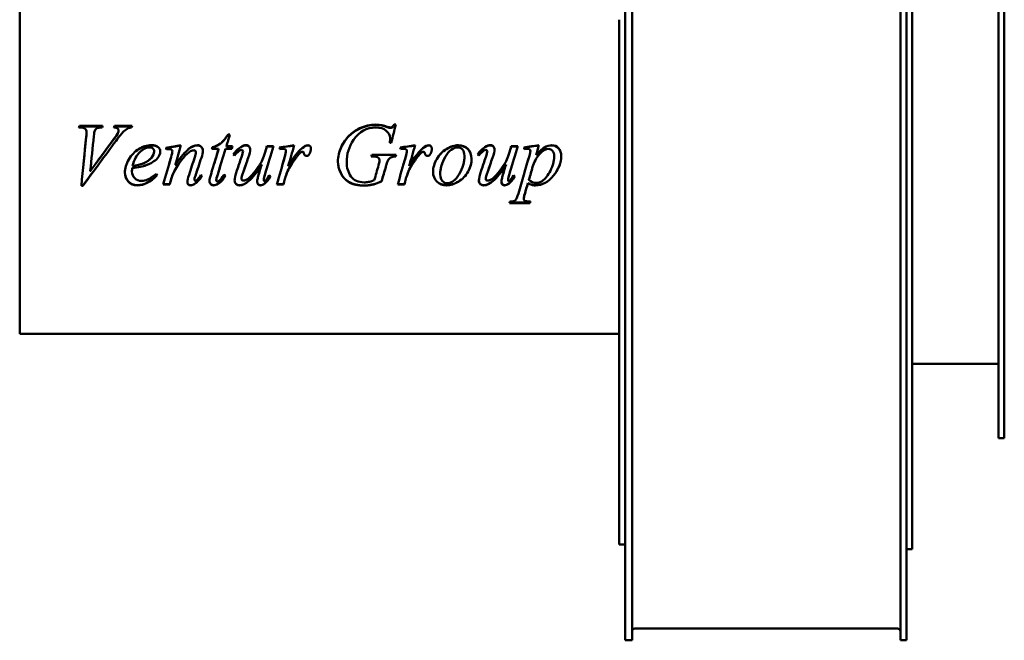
# Model space of a CAD drawing. Header units: millimetres. Extents: x 379 to 881, y 154 to 737.
# Tile 1 of 4: x 379 to 881, y 154 to 471. Entities that reach past the tile are written whole.
import ezdxf

# ---------------------------------------------------------------- set-up
doc = ezdxf.new("R2010")
doc.units = ezdxf.units.MM
doc.header["$LTSCALE"] = 3
doc.layers.add('Widoczne (ISO)', color=7, linetype='Continuous', lineweight=50)

msp = doc.modelspace()

# ---------------------------------------------------------------- linework, layer by layer
at = {"layer": 'Widoczne (ISO)'}
for p, q in [((834.25, 552.06), (834.25, 200.5)), ((878.25, 257), (878.25, 537)), ((881.25, 257), (881.25, 537)), ((687.75, 285.03), (687.75, 500.16)), ((691.25, 285.03), (691.25, 500.16)), ((828.25, 285.03), (828.25, 500.16)), ((831.25, 285.03), (831.25, 500.16)), ((378.75, 310.2), (378.75, 483.8)), ((684.75, 397.82), (684.75, 470.53)), ((409.8, 415.55), (408.99, 415.55)), ((409.21, 416.34), (421.08, 416.34)), ((409.21, 416.12), (409.21, 416.34)), ((409.21, 416.12), (421.01, 416.12)), ((412.87, 413.08), (412.87, 413.27)), ((427.11, 416.34), (436.1, 416.34)), ((427.11, 416.12), (427.11, 416.34)), ((427.11, 416.12), (436.04, 416.12)), ((428.92, 412.65), (428.92, 412.83)), ((429.24, 413.82), (429.24, 414.01)), ((566.35, 415.74), (566.35, 415.96)), ((569.83, 417.01), (570.63, 417.01)), ((569.83, 416.78), (569.83, 417.01)), ((569.83, 416.78), (570.58, 416.78)), ((485.07, 411.97), (486.05, 411.97)), ((485.07, 411.79), (485.07, 411.97)), ((485.07, 411.79), (486, 411.79)), ((568.4, 407.7), (567.6, 407.7)), ((567.79, 409.98), (567.79, 410.13)), ((447.37, 403.26), (447.37, 403.33)), ((456.69, 403.29), (456.69, 403.36)), ((468.67, 402.85), (468.67, 402.92)), ((480.27, 404.58), (476.88, 404.58)), ((477.11, 405.36), (477.11, 405.46)), ((480.27, 404.49), (480.27, 404.58)), ((486.96, 404.58), (483.82, 404.58)), ((484.26, 406), (487.33, 406)), ((484.26, 405.89), (484.26, 406)), ((484.26, 405.89), (487.3, 405.89)), ((491.54, 405.46), (491.54, 405.56)), ((492.74, 403.38), (492.74, 403.46)), ((504.38, 404.08), (504.38, 404.17)), ((504.9, 406), (508.26, 406)), ((504.9, 405.89), (504.9, 406)), ((504.9, 405.89), (508.23, 405.89)), ((514.65, 403.58), (514.65, 403.65)), ((576.35, 403.58), (576.35, 403.65)), ((616.22, 405.46), (616.22, 405.56)), ((617.42, 403.38), (617.42, 403.46)), ((629.07, 404.08), (629.07, 404.17)), ((629.58, 406), (632.94, 406)), ((629.58, 405.89), (629.58, 406)), ((629.58, 405.89), (632.91, 405.89)), ((636.17, 405.39), (636.17, 404.53)), ((639.36, 403.36), (639.36, 403.43)), ((441.79, 397.21), (441.79, 397.21)), ((558.8, 400.72), (558.18, 400.72)), ((558.43, 401.57), (570.88, 401.57)), ((558.43, 401.52), (558.43, 401.57)), ((558.43, 401.52), (570.87, 401.52)), ((642.25, 401.38), (642.25, 401.43)), ((684.75, 397.82), (684.75, 396.19)), ((414.8, 393.38), (414.81, 393.39)), ((436.05, 393.07), (436.05, 393.02)), ((436.17, 394.88), (436.17, 394.86)), ((443.26, 396.29), (443.26, 396.28)), ((458.18, 396.56), (458.18, 396.55)), ((502.3, 396.73), (502.3, 396.72)), ((515.14, 392.37), (515.14, 392.31)), ((565.63, 395.56), (565.63, 395.55)), ((576.84, 392.37), (576.84, 392.31)), ((626.98, 396.73), (626.98, 396.72)), ((640.54, 395.47), (640.54, 395.45)), ((684.75, 323.48), (684.75, 396.19)), ((456.37, 390.24), (456.37, 390.16)), ((467.91, 389.06), (467.91, 388.96)), ((479.07, 388.79), (479.07, 388.7)), ((479.8, 391.64), (479.8, 391.58)), ((491.93, 389.49), (491.93, 389.4)), ((503.31, 388.96), (503.31, 388.87)), ((514.09, 389.4), (514.09, 389.31)), ((563.43, 388.09), (563.43, 387.99)), ((575.78, 389.4), (575.78, 389.31)), ((616.62, 389.49), (616.62, 389.4)), ((627.99, 388.96), (627.99, 388.87)), ((638.13, 387.2), (638.13, 387.09)), ((638.65, 388.94), (638.65, 388.84)), ((411.03, 385.85), (410.22, 385.85)), ((411.03, 385.98), (410.23, 385.98)), ((411.03, 385.98), (411.03, 385.85)), ((455.29, 386.53), (451.98, 386.53)), ((455.29, 386.65), (452.02, 386.65)), ((455.29, 386.65), (455.29, 386.53)), ((480.1, 386.91), (480.1, 386.8)), ((503.62, 386.89), (503.62, 386.77)), ((513.38, 386.53), (510, 386.53)), ((513.38, 386.65), (510.03, 386.65)), ((513.38, 386.65), (513.38, 386.53)), ((575.07, 386.53), (571.69, 386.53)), ((575.07, 386.65), (571.72, 386.65)), ((575.07, 386.65), (575.07, 386.53)), ((628.31, 386.89), (628.31, 386.77)), ((639.16, 377), (628.75, 377)), ((639.16, 377.23), (628.81, 377.23)), ((636, 379.5), (636, 379.3)), ((639.16, 377.23), (639.16, 377)), ((684.75, 323.48), (684.75, 322.4)), ((684.75, 321.22), (684.75, 322.4)), ((684.75, 321.22), (684.75, 320.23)), ((684.75, 260.31), (684.75, 320.23)), ((378.75, 310.2), (684.75, 310.2)), ((834.25, 295), (878.25, 295)), ((687.75, 194.9), (687.75, 285.03)), ((691.25, 194.9), (691.25, 285.03)), ((828.25, 194.9), (828.25, 285.03)), ((831.25, 194.9), (831.25, 285.03)), ((684.75, 260.31), (684.75, 259.16)), ((684.75, 216.26), (684.75, 259.16)), ((881.25, 257), (878.25, 257)), ((684.75, 216.26), (684.75, 215.71)), ((684.75, 215.22), (684.75, 215.71)), ((684.75, 215.22), (684.75, 214.91)), ((684.75, 202.88), (684.75, 214.91)), ((684.75, 202.88), (684.75, 202.81)), ((684.75, 202.81), (687.75, 202.81)), ((831.25, 200.5), (834.25, 200.5)), ((687.75, 154.67), (687.75, 194.9)), ((691.25, 154.67), (691.25, 194.9)), ((828.25, 154.67), (828.25, 194.9)), ((831.25, 154.67), (831.25, 194.9)), ((692.75, 159.95), (826.75, 159.95)), ((687.75, 153.95), (687.75, 154.67)), ((691.25, 153.95), (687.75, 153.95)), ((691.25, 153.95), (691.25, 154.67)), ((828.25, 153.95), (828.25, 154.67)), ((831.25, 153.95), (828.25, 153.95)), ((831.25, 153.95), (831.25, 154.67))]:
    msp.add_line(p, q, dxfattribs=at)
for centre, start, end in [((692.75, 158.45), 90, 180), ((826.75, 158.45), 0, 90)]:
    msp.add_arc(centre, 1.5, start, end, dxfattribs=at)
for points in [[(408.99, 415.55), (409.07, 415.81), (409.14, 416.08), (409.21, 416.34)], [(409.05, 415.55), (409.11, 415.74), (409.16, 415.93), (409.21, 416.12)], [(412.69, 410.73), (412.81, 411.99), (412.87, 412.83), (412.87, 413.27)], [(412.69, 410.58), (412.81, 411.82), (412.87, 412.65), (412.87, 413.08)], [(417.03, 413.89), (416.88, 413.57), (416.74, 412.67), (416.59, 411.17)], [(421.08, 416.34), (420.99, 416.08), (420.91, 415.81), (420.83, 415.55)], [(426.52, 409.28), (427.79, 410.99), (428.59, 412.18), (428.92, 412.83)], [(426.52, 409.14), (427.79, 410.83), (428.59, 412), (428.92, 412.65)], [(426.84, 415.55), (426.93, 415.81), (427.02, 416.08), (427.11, 416.34)], [(426.91, 415.54), (426.97, 415.73), (427.04, 415.93), (427.11, 416.12)], [(428.92, 412.83), (429.13, 413.28), (429.24, 413.68), (429.24, 414.01)], [(428.92, 412.65), (429.13, 413.1), (429.24, 413.49), (429.24, 413.82)], [(435.88, 415.55), (435.16, 415.49), (434.59, 415.35), (434.16, 415.14)], [(436.1, 416.34), (436.03, 416.08), (435.95, 415.81), (435.88, 415.55)], [(560.51, 415.55), (555.87, 415.55), (552.08, 413.46), (549.14, 409.21)], [(552.2, 415.14), (554.85, 416.39), (557.62, 417.01), (560.51, 417.01)], [(552.2, 414.93), (554.85, 416.17), (557.62, 416.78), (560.51, 416.78)], [(560.51, 417.01), (562.65, 417.01), (564.6, 416.66), (566.35, 415.96)], [(560.51, 416.78), (562.65, 416.78), (564.6, 416.43), (566.35, 415.74)], [(566.35, 415.96), (567.05, 415.69), (567.56, 415.55), (567.89, 415.55)], [(566.35, 415.74), (567.05, 415.47), (567.56, 415.34), (567.89, 415.34)], [(570.63, 417.01), (569.89, 413.94), (569.15, 410.83), (568.4, 407.7)], [(410.22, 385.85), (411.04, 394.1), (411.87, 402.51), (412.69, 410.73)], [(427.91, 408.75), (422.29, 401.16), (416.66, 393.44), (411.03, 385.85)], [(411.33, 397), (411.78, 401.55), (412.24, 406.09), (412.69, 410.58)], [(416.59, 411.17), (415.99, 405.28), (415.4, 399.3), (414.8, 393.34)], [(414.8, 393.34), (418.71, 398.66), (422.61, 404.01), (426.52, 409.28)], [(417.49, 397), (420.5, 401.06), (423.51, 405.12), (426.52, 409.14)], [(486.05, 411.97), (485.46, 409.99), (484.86, 407.99), (484.26, 406)], [(549.14, 409.21), (546.8, 405.84), (545.63, 402.04), (545.63, 397.83)], [(567.6, 407.7), (567.73, 408.8), (567.79, 409.61), (567.79, 410.13)], [(567.61, 407.7), (567.73, 408.73), (567.79, 409.49), (567.79, 409.98)], [(450.51, 403.31), (450.51, 402.09), (450.01, 400.92), (449.02, 399.81)], [(453.43, 405.14), (455.97, 405.6), (458.51, 406.05), (461.05, 406.51)], [(453.62, 404.34), (453.56, 404.61), (453.49, 404.87), (453.43, 405.14)], [(453.45, 405.05), (455.97, 405.5), (458.5, 405.95), (461.02, 406.39)], [(454.43, 404.46), (454.16, 404.42), (453.89, 404.38), (453.62, 404.34)], [(455.34, 404.56), (455.18, 404.56), (454.87, 404.52), (454.43, 404.46)], [(455.98, 400.37), (456.45, 402.02), (456.69, 403.02), (456.69, 403.36)], [(455.98, 400.34), (456.45, 401.97), (456.69, 402.95), (456.69, 403.29)], [(461.05, 406.51), (460.1, 403.2), (459.14, 399.88), (458.18, 396.55)], [(467.6, 403.92), (467.15, 403.92), (466.62, 403.74), (465.98, 403.38)], [(468.11, 400.35), (468.49, 401.46), (468.67, 402.32), (468.67, 402.92)], [(468.11, 400.31), (468.49, 401.41), (468.67, 402.25), (468.67, 402.85)], [(472.2, 403.63), (472.2, 402.75), (471.97, 401.58), (471.49, 400.13)], [(476.39, 391.8), (477.69, 396.06), (478.98, 400.33), (480.27, 404.58)], [(476.88, 404.58), (476.96, 404.87), (477.03, 405.17), (477.11, 405.46)], [(476.91, 404.58), (476.97, 404.84), (477.04, 405.1), (477.11, 405.36)], [(477.97, 397), (478.74, 399.5), (479.5, 402), (480.27, 404.49)], [(483.82, 404.58), (482.48, 400.26), (481.14, 395.91), (479.8, 391.58)], [(487.33, 406), (487.2, 405.52), (487.08, 405.05), (486.96, 404.58)], [(487.72, 401.79), (488.93, 403.51), (490.2, 404.76), (491.54, 405.56)], [(487.74, 401.78), (488.95, 403.45), (490.21, 404.68), (491.54, 405.46)], [(491.54, 405.56), (492.57, 406.19), (493.52, 406.51), (494.38, 406.51)], [(491.54, 405.46), (492.57, 406.09), (493.52, 406.4), (494.38, 406.4)], [(491.91, 400.4), (492.46, 402.03), (492.74, 403.05), (492.74, 403.46)], [(491.91, 400.36), (492.46, 401.97), (492.74, 402.98), (492.74, 403.38)], [(496.39, 404.31), (496.39, 403.51), (496.05, 402.1), (495.37, 400.08)], [(508.26, 406), (506.91, 401.56), (505.56, 397.09), (504.21, 392.63)], [(504.38, 404.17), (504.56, 404.78), (504.73, 405.39), (504.9, 406)], [(504.38, 404.08), (504.56, 404.69), (504.73, 405.29), (504.9, 405.89)], [(511.3, 405.29), (513.82, 405.7), (516.35, 406.1), (518.87, 406.51)], [(511.59, 404.48), (511.49, 404.75), (511.39, 405.02), (511.3, 405.29)], [(511.33, 405.2), (513.83, 405.6), (516.33, 405.99), (518.84, 406.39)], [(513.21, 404.68), (512.91, 404.68), (512.37, 404.61), (511.59, 404.48)], [(514.34, 404.34), (514.04, 404.56), (513.67, 404.68), (513.21, 404.68)], [(513.94, 400.25), (514.42, 401.85), (514.65, 402.98), (514.65, 403.65)], [(513.94, 400.21), (514.42, 401.8), (514.65, 402.92), (514.65, 403.58)], [(514.65, 403.65), (514.65, 403.93), (514.55, 404.16), (514.34, 404.34)], [(518.87, 406.51), (517.84, 402.94), (516.81, 399.35), (515.78, 395.77)], [(515.78, 395.77), (518.4, 400.18), (520.76, 403.26), (522.87, 405.02)], [(516.53, 397), (518.85, 400.72), (520.96, 403.36), (522.87, 404.93)], [(522.47, 402.97), (522.08, 402.76), (521.5, 402.18), (520.73, 401.23)], [(523.18, 403.14), (522.92, 403.14), (522.69, 403.08), (522.47, 402.97)], [(522.87, 405.02), (524.07, 406.01), (525.05, 406.51), (525.81, 406.51)], [(522.87, 404.93), (524.07, 405.91), (525.05, 406.4), (525.81, 406.4)], [(523.6, 402.97), (523.49, 403.08), (523.35, 403.14), (523.18, 403.14)], [(523.8, 402.41), (523.76, 402.68), (523.7, 402.87), (523.6, 402.97)], [(526.64, 402.06), (526.3, 401.39), (525.79, 401.06), (525.12, 401.06)], [(527.4, 404.82), (527.4, 403.86), (527.15, 402.94), (526.64, 402.06)], [(572.99, 405.29), (575.51, 405.7), (578.04, 406.1), (580.56, 406.51)], [(573.28, 404.48), (573.18, 404.75), (573.09, 405.02), (572.99, 405.29)], [(573.02, 405.2), (575.52, 405.6), (578.03, 405.99), (580.53, 406.39)], [(574.9, 404.68), (574.61, 404.68), (574.07, 404.61), (573.28, 404.48)], [(576.03, 404.34), (575.73, 404.56), (575.36, 404.68), (574.9, 404.68)], [(575.63, 400.25), (576.11, 401.85), (576.35, 402.98), (576.35, 403.65)], [(575.63, 400.21), (576.11, 401.8), (576.35, 402.92), (576.35, 403.58)], [(576.35, 403.65), (576.35, 403.93), (576.24, 404.16), (576.03, 404.34)], [(580.56, 406.51), (579.53, 402.94), (578.5, 399.35), (577.47, 395.77)], [(577.47, 395.77), (580.09, 400.18), (582.45, 403.26), (584.56, 405.02)], [(578.22, 397), (580.54, 400.72), (582.65, 403.36), (584.56, 404.93)], [(584.16, 402.97), (583.77, 402.76), (583.19, 402.18), (582.42, 401.23)], [(584.87, 403.14), (584.61, 403.14), (584.38, 403.08), (584.16, 402.97)], [(584.56, 405.02), (585.77, 406.01), (586.75, 406.51), (587.5, 406.51)], [(584.56, 404.93), (585.77, 405.91), (586.75, 406.4), (587.5, 406.4)], [(585.29, 402.97), (585.18, 403.08), (585.04, 403.14), (584.87, 403.14)], [(585.49, 402.41), (585.46, 402.68), (585.39, 402.87), (585.29, 402.97)], [(588.33, 402.06), (587.99, 401.39), (587.48, 401.06), (586.81, 401.06)], [(589.09, 404.82), (589.09, 403.86), (588.84, 402.94), (588.33, 402.06)], [(612.4, 401.79), (613.61, 403.51), (614.88, 404.76), (616.22, 405.56)], [(612.43, 401.78), (613.63, 403.45), (614.89, 404.68), (616.22, 405.46)], [(616.22, 405.56), (617.25, 406.19), (618.2, 406.51), (619.07, 406.51)], [(616.22, 405.46), (617.25, 406.09), (618.2, 406.4), (619.07, 406.4)], [(616.59, 400.4), (617.15, 402.03), (617.42, 403.05), (617.42, 403.46)], [(616.59, 400.36), (617.15, 401.97), (617.42, 402.98), (617.42, 403.38)], [(621.08, 404.31), (621.08, 403.51), (620.73, 402.1), (620.05, 400.08)], [(632.94, 406), (631.59, 401.56), (630.24, 397.09), (628.89, 392.63)], [(629.07, 404.17), (629.24, 404.78), (629.41, 405.39), (629.58, 406)], [(629.07, 404.08), (629.24, 404.69), (629.41, 405.29), (629.58, 405.89)], [(636.17, 405.39), (638.69, 405.76), (641.21, 406.13), (643.72, 406.51)], [(636.17, 405.29), (638.68, 405.66), (641.18, 406.03), (643.69, 406.39)], [(637.96, 404.68), (637.54, 404.68), (636.94, 404.63), (636.17, 404.53)], [(638.85, 401.16), (639.19, 402.38), (639.36, 403.14), (639.36, 403.43)], [(638.85, 401.11), (639.19, 402.32), (639.36, 403.07), (639.36, 403.36)], [(643.72, 406.51), (643.23, 404.82), (642.74, 403.12), (642.25, 401.43)], [(419.25, 397), (416.51, 393.32), (413.77, 389.63), (411.03, 385.98)], [(415.17, 397), (415.05, 395.8), (414.92, 394.59), (414.8, 393.38)], [(436.32, 395.94), (438.56, 396.18), (440.38, 396.61), (441.79, 397.21)], [(436.63, 397), (436.52, 396.66), (436.42, 396.31), (436.32, 395.95)], [(441.27, 397), (441.45, 397.07), (441.62, 397.14), (441.79, 397.21)], [(449.02, 399.81), (447.71, 398.36), (445.79, 397.18), (443.26, 396.28)], [(445.04, 397), (444.48, 396.75), (443.89, 396.51), (443.26, 396.29)], [(451.98, 386.53), (453.31, 391.12), (454.65, 395.75), (455.98, 400.37)], [(455.01, 397), (455.33, 398.12), (455.65, 399.23), (455.98, 400.34)], [(458.31, 397), (458.27, 396.86), (458.23, 396.71), (458.18, 396.56)], [(459.99, 397), (459.42, 396.18), (458.85, 395.28), (458.26, 394.3)], [(465.17, 391.46), (466.15, 394.42), (467.13, 397.39), (468.11, 400.35)], [(467, 397), (467.37, 398.11), (467.74, 399.21), (468.11, 400.31)], [(471.49, 400.13), (470.47, 397.05), (469.45, 393.97), (468.43, 390.89)], [(470.46, 397), (469.78, 394.99), (469.1, 392.97), (468.43, 390.96)], [(481.48, 397), (480.92, 395.22), (480.36, 393.43), (479.8, 391.64)], [(488.4, 401.3), (488.18, 401.47), (487.95, 401.63), (487.72, 401.79)], [(489.61, 393.56), (490.37, 395.84), (491.14, 398.12), (491.91, 400.4)], [(490.77, 397), (491.15, 398.12), (491.53, 399.24), (491.91, 400.36)], [(495.37, 400.08), (494.56, 397.73), (493.75, 395.37), (492.94, 393.02)], [(494.31, 397), (493.85, 395.69), (493.4, 394.38), (492.94, 393.07)], [(505.54, 397), (505.09, 395.56), (504.65, 394.12), (504.21, 392.68)], [(510, 386.53), (511.31, 391.08), (512.63, 395.67), (513.94, 400.25)], [(513.01, 397), (513.32, 398.07), (513.63, 399.14), (513.94, 400.21)], [(516.14, 397), (516.02, 396.6), (515.9, 396.19), (515.78, 395.78)], [(520.73, 401.23), (519.51, 399.79), (518.18, 397.92), (516.74, 395.62)], [(517.62, 397), (517.33, 396.57), (517.04, 396.11), (516.74, 395.64)], [(545.63, 397.82), (545.63, 397.54), (545.64, 397.27), (545.66, 397)], [(558.18, 400.72), (558.27, 401), (558.35, 401.29), (558.43, 401.57)], [(558.2, 400.72), (558.27, 400.98), (558.35, 401.25), (558.43, 401.52)], [(561.81, 400.08), (561.19, 400.5), (560.19, 400.72), (558.8, 400.72)], [(562.37, 398.85), (562.37, 399.39), (562.19, 399.8), (561.81, 400.08)], [(561.91, 396.31), (562.22, 397.37), (562.37, 398.22), (562.37, 398.85)], [(562.1, 397), (562.28, 397.74), (562.37, 398.35), (562.37, 398.83)], [(562.37, 398.83), (562.37, 398.84), (562.37, 398.84), (562.37, 398.84)], [(566.84, 399.03), (566.59, 398.63), (566.19, 397.47), (565.63, 395.55)], [(566.07, 397), (565.94, 396.59), (565.79, 396.1), (565.63, 395.56)], [(570.88, 401.57), (570.81, 401.29), (570.73, 401), (570.66, 400.72)], [(571.69, 386.53), (573, 391.08), (574.32, 395.67), (575.63, 400.25)], [(574.7, 397), (575.01, 398.07), (575.32, 399.14), (575.63, 400.21)], [(577.83, 397), (577.71, 396.6), (577.59, 396.19), (577.47, 395.78)], [(582.42, 401.23), (581.2, 399.79), (579.87, 397.92), (578.43, 395.62)], [(579.31, 397), (579.02, 396.57), (578.73, 396.11), (578.43, 395.64)], [(594.34, 397), (593.68, 395.17), (593.36, 393.35), (593.36, 391.54)], [(605.21, 397), (605.56, 398.36), (605.73, 399.72), (605.73, 401.09)], [(605.73, 401.09), (605.73, 401.09), (605.73, 401.1), (605.73, 401.11)], [(613.09, 401.3), (612.86, 401.47), (612.63, 401.63), (612.4, 401.79)], [(614.29, 393.56), (615.05, 395.84), (615.82, 398.12), (616.59, 400.4)], [(615.45, 397), (615.83, 398.12), (616.21, 399.24), (616.59, 400.36)], [(620.05, 400.08), (619.24, 397.73), (618.43, 395.37), (617.62, 393.02)], [(618.99, 397), (618.53, 395.69), (618.08, 394.38), (617.62, 393.07)], [(630.22, 397), (629.78, 395.56), (629.34, 394.12), (628.89, 392.68)], [(633.26, 381.85), (635.12, 388.21), (636.98, 394.7), (638.85, 401.16)], [(637.65, 397), (638.05, 398.37), (638.45, 399.74), (638.85, 401.11)], [(641.07, 397), (640.87, 396.51), (640.69, 395.99), (640.54, 395.47)], [(650.97, 397), (651.35, 398.31), (651.54, 399.61), (651.54, 400.89)], [(651.54, 400.89), (651.54, 400.9), (651.54, 400.9), (651.54, 400.91)], [(436.17, 394.88), (436.09, 394.16), (436.05, 393.55), (436.05, 393.07)], [(436.17, 394.86), (436.09, 394.13), (436.05, 393.51), (436.05, 393.02)], [(443.26, 396.29), (441.57, 395.69), (439.21, 395.22), (436.17, 394.88)], [(443.26, 396.28), (441.57, 395.68), (439.21, 395.2), (436.17, 394.86)], [(436.32, 395.95), (436.32, 395.95), (436.32, 395.95), (436.32, 395.95)], [(458.26, 394.3), (457.51, 393.06), (456.88, 391.71), (456.37, 390.24)], [(458.26, 394.27), (457.51, 393.01), (456.88, 391.64), (456.37, 390.16)], [(458.18, 396.56), (458.18, 396.56), (458.19, 396.56), (458.19, 396.56)], [(488.43, 388.48), (488.43, 389.58), (488.82, 391.28), (489.61, 393.56)], [(492.94, 393.07), (492.27, 391.18), (491.93, 389.99), (491.93, 389.49)], [(492.94, 393.02), (492.27, 391.11), (491.93, 389.91), (491.93, 389.4)], [(500.22, 389.72), (500.46, 390.73), (501.16, 393.06), (502.3, 396.72)], [(504.21, 392.68), (503.61, 390.71), (503.31, 389.48), (503.31, 388.96)], [(504.21, 392.63), (503.61, 390.64), (503.31, 389.39), (503.31, 388.87)], [(515.14, 392.37), (514.52, 390.72), (514.17, 389.73), (514.09, 389.4)], [(515.14, 392.31), (514.52, 390.65), (514.17, 389.65), (514.09, 389.31)], [(516.74, 395.64), (516.12, 394.67), (515.59, 393.58), (515.14, 392.37)], [(516.74, 395.62), (516.12, 394.64), (515.59, 393.54), (515.14, 392.31)], [(515.78, 395.78), (515.78, 395.79), (515.79, 395.79), (515.79, 395.79)], [(559.73, 388.6), (560.46, 391.16), (561.18, 393.73), (561.91, 396.31)], [(565.63, 395.56), (564.9, 393.07), (564.16, 390.57), (563.43, 388.09)], [(565.63, 395.55), (564.9, 393.02), (564.16, 390.5), (563.43, 387.99)], [(576.84, 392.37), (576.21, 390.72), (575.86, 389.73), (575.78, 389.4)], [(576.84, 392.31), (576.21, 390.65), (575.86, 389.65), (575.78, 389.31)], [(578.43, 395.64), (577.81, 394.67), (577.28, 393.58), (576.84, 392.37)], [(578.43, 395.62), (577.81, 394.64), (577.28, 393.54), (576.84, 392.31)], [(577.47, 395.78), (577.48, 395.79), (577.48, 395.79), (577.48, 395.79)], [(613.11, 388.48), (613.11, 389.58), (613.5, 391.28), (614.29, 393.56)], [(617.62, 393.07), (616.95, 391.18), (616.62, 389.99), (616.62, 389.49)], [(617.62, 393.02), (616.95, 391.11), (616.62, 389.91), (616.62, 389.4)], [(624.9, 389.72), (625.14, 390.73), (625.84, 393.06), (626.98, 396.72)], [(628.89, 392.68), (628.29, 390.71), (627.99, 389.48), (627.99, 388.96)], [(628.89, 392.63), (628.29, 390.64), (627.99, 389.39), (627.99, 388.87)], [(640.54, 395.47), (639.91, 393.29), (639.28, 391.11), (638.65, 388.94)], [(640.54, 395.45), (639.91, 393.24), (639.28, 391.04), (638.65, 388.84)], [(448.92, 391.23), (445.43, 387.83), (442.11, 386.14), (438.94, 386.14)], [(448.94, 391.19), (445.45, 387.73), (442.11, 386.02), (438.94, 386.02)], [(448.5, 391.82), (448.65, 391.61), (448.8, 391.4), (448.94, 391.19)], [(456.37, 390.24), (456.01, 389.04), (455.65, 387.84), (455.29, 386.65)], [(456.37, 390.16), (456.01, 388.95), (455.65, 387.74), (455.29, 386.53)], [(464.31, 387.82), (464.31, 388.53), (464.6, 389.74), (465.17, 391.46)], [(468.21, 386.96), (467.39, 386.42), (466.66, 386.14), (466.03, 386.14)], [(468.43, 390.96), (468.09, 389.92), (467.91, 389.28), (467.91, 389.06)], [(468.43, 390.89), (468.09, 389.83), (467.91, 389.19), (467.91, 388.96)], [(471.88, 390.94), (470.58, 389.06), (469.36, 387.74), (468.21, 386.96)], [(471.91, 390.92), (470.6, 389), (469.37, 387.64), (468.21, 386.84)], [(468.4, 388.26), (468.55, 388.26), (468.74, 388.35), (468.97, 388.53)], [(468.97, 388.53), (469.65, 389.13), (470.41, 390.06), (471.22, 391.33)], [(471.22, 391.33), (471.45, 391.2), (471.68, 391.06), (471.91, 390.92)], [(475.63, 388.16), (475.63, 388.96), (475.89, 390.17), (476.39, 391.8)], [(479.8, 391.64), (479.31, 390.17), (479.07, 389.23), (479.07, 388.79)], [(479.8, 391.58), (479.31, 390.1), (479.07, 389.14), (479.07, 388.7)], [(479.61, 387.96), (479.93, 387.96), (480.37, 388.21), (480.9, 388.7)], [(483.72, 390.89), (482.45, 388.99), (481.25, 387.66), (480.1, 386.91)], [(483.75, 390.87), (482.47, 388.91), (481.26, 387.56), (480.1, 386.8)], [(480.9, 388.7), (481.21, 388.99), (481.92, 389.89), (483.01, 391.41)], [(483.01, 391.41), (483.26, 391.23), (483.5, 391.05), (483.75, 390.87)], [(499.92, 387.75), (499.92, 388.25), (500.02, 388.91), (500.22, 389.72)], [(506.73, 390.67), (505.73, 388.93), (504.69, 387.67), (503.62, 386.89)], [(506.76, 390.65), (505.75, 388.86), (504.7, 387.57), (503.62, 386.77)], [(506.1, 391.16), (506.32, 390.99), (506.54, 390.82), (506.76, 390.65)], [(514.09, 389.4), (513.85, 388.48), (513.62, 387.56), (513.38, 386.65)], [(514.09, 389.31), (513.85, 388.38), (513.62, 387.45), (513.38, 386.53)], [(575.78, 389.4), (575.54, 388.48), (575.31, 387.56), (575.07, 386.65)], [(575.78, 389.31), (575.54, 388.38), (575.31, 387.45), (575.07, 386.53)], [(593.36, 391.54), (593.36, 391.54), (593.36, 391.53), (593.36, 391.52)], [(624.61, 387.75), (624.61, 388.25), (624.7, 388.91), (624.9, 389.72)], [(631.41, 390.67), (630.41, 388.93), (629.37, 387.67), (628.31, 386.89)], [(631.44, 390.65), (630.43, 388.86), (629.38, 387.57), (628.31, 386.77)], [(630.78, 391.16), (631, 390.99), (631.22, 390.82), (631.44, 390.65)], [(638.13, 387.2), (637.59, 385.33), (637.04, 383.47), (636.49, 381.62)], [(638.13, 387.09), (637.59, 385.2), (637.04, 383.31), (636.49, 381.44)], [(638.65, 388.84), (639.56, 387.77), (640.81, 387.23), (642.37, 387.23)], [(468.21, 386.84), (467.39, 386.29), (466.66, 386.02), (466.03, 386.02)], [(480.1, 386.91), (479.33, 386.4), (478.54, 386.14), (477.74, 386.14)], [(480.1, 386.8), (479.33, 386.28), (478.54, 386.02), (477.74, 386.02)], [(503.62, 386.89), (502.92, 386.39), (502.24, 386.14), (501.57, 386.14)], [(503.62, 386.77), (502.92, 386.27), (502.24, 386.02), (501.57, 386.02)], [(628.31, 386.89), (627.6, 386.39), (626.92, 386.14), (626.25, 386.14)], [(628.31, 386.77), (627.6, 386.27), (626.92, 386.02), (626.25, 386.02)], [(628.75, 377), (628.82, 377.26), (628.89, 377.53), (628.97, 377.79)], [(636.49, 381.62), (636.17, 380.54), (636, 379.83), (636, 379.5)], [(636.49, 381.44), (636.17, 380.35), (636, 379.63), (636, 379.3)], [(639.38, 377.79), (639.31, 377.53), (639.24, 377.26), (639.16, 377)], [(639.32, 377.79), (639.27, 377.6), (639.22, 377.42), (639.16, 377.23)]]:
    msp.add_open_spline(points, degree=3, dxfattribs=at)
for points, knots in [([(412.87, 413.27), (412.87, 413.93), (412.62, 414.47), (412.13, 414.9), (411.64, 415.33), (410.86, 415.55), (409.8, 415.55)], [0, 0, 0, 0, 1, 1, 1, 2, 2, 2, 2]), ([(420.83, 415.55), (419.54, 415.53), (418.66, 415.4), (418.18, 415.15), (417.71, 414.91), (417.33, 414.49), (417.03, 413.89)], [0, 0, 0, 0, 1, 1, 1, 2, 2, 2, 2]), ([(429.24, 414.01), (429.24, 414.4), (429.07, 414.73), (428.74, 415.02), (428.4, 415.31), (427.77, 415.49), (426.84, 415.55)], [0, 0, 0, 0, 1, 1, 1, 2, 2, 2, 2]), ([(434.16, 415.14), (433.35, 414.76), (432.54, 414.19), (431.74, 413.42), (430.94, 412.66), (429.66, 411.11), (427.91, 408.75)], [0, 0, 0, 0, 1, 1, 1, 2, 2, 2, 2]), ([(541.17, 398.12), (541.17, 400.72), (541.72, 403.18), (542.8, 405.51), (543.89, 407.83), (545.25, 409.79), (546.88, 411.39), (548.52, 412.98), (550.29, 414.23), (552.2, 415.14)], [0, 0, 0, 0, 1, 1, 1, 2, 2, 2, 3, 3, 3, 3]), ([(541.17, 398.12), (541.18, 400.68), (541.72, 403.12), (542.8, 405.41), (543.89, 407.71), (545.25, 409.64), (546.88, 411.22), (548.52, 412.8), (550.29, 414.03), (552.2, 414.93)], [0.001668, 0.001668, 0.001668, 0.001668, 1, 1, 1, 2, 2, 2, 3, 3, 3, 3]), ([(567.79, 410.13), (567.79, 411.57), (567.15, 412.83), (565.86, 413.92), (564.56, 415.01), (562.78, 415.55), (560.51, 415.55)], [0, 0, 0, 0, 1, 1, 1, 2, 2, 2, 2]), ([(567.89, 415.55), (568.25, 415.55), (568.56, 415.63), (568.82, 415.8), (569.08, 415.97), (569.42, 416.37), (569.83, 417.01)], [0, 0, 0, 0, 1, 1, 1, 2, 2, 2, 2]), ([(567.89, 415.34), (568.25, 415.34), (568.56, 415.42), (568.82, 415.58), (569.08, 415.75), (569.42, 416.15), (569.83, 416.78)], [0, 0, 0, 0, 1, 1, 1, 2, 2, 2, 2]), ([(477.11, 405.46), (478.74, 405.9), (480.12, 406.56), (481.25, 407.43), (482.37, 408.31), (483.65, 409.83), (485.07, 411.97)], [0, 0, 0, 0, 1, 1, 1, 2, 2, 2, 2]), ([(477.11, 405.36), (478.74, 405.8), (480.12, 406.45), (481.25, 407.31), (482.37, 408.18), (483.65, 409.68), (485.07, 411.79)], [0, 0, 0, 0, 1, 1, 1, 2, 2, 2, 2]), ([(432.42, 392.51), (432.42, 394.71), (433.1, 396.96), (434.46, 399.26), (435.81, 401.55), (437.52, 403.34), (439.57, 404.61), (441.62, 405.87), (443.73, 406.51), (445.9, 406.51)], [0, 0, 0, 0, 1, 1, 1, 2, 2, 2, 3, 3, 3, 3]), ([(433.34, 397), (433.64, 397.74), (434.01, 398.49), (434.46, 399.23), (435.81, 401.5), (437.52, 403.26), (439.57, 404.52), (441.62, 405.77), (443.73, 406.4), (445.9, 406.4)], [0.670473, 0.670473, 0.670473, 0.670473, 1, 1, 1, 2, 2, 2, 3, 3, 3, 3]), ([(445.07, 405.41), (443.52, 405.41), (441.88, 404.61), (440.14, 403.02), (438.41, 401.42), (437.14, 399.06), (436.32, 395.94)], [0, 0, 0, 0, 1, 1, 1, 2, 2, 2, 2]), ([(441.79, 397.21), (443.65, 398.03), (445.05, 399), (445.98, 400.13), (446.91, 401.26), (447.37, 402.32), (447.37, 403.33)], [0, 0, 0, 0, 1, 1, 1, 2, 2, 2, 2]), ([(441.79, 397.21), (443.65, 398.02), (445.05, 398.98), (445.98, 400.09), (446.91, 401.21), (447.37, 402.26), (447.37, 403.26)], [0, 0, 0, 0, 1, 1, 1, 2, 2, 2, 2]), ([(447.37, 403.33), (447.37, 403.95), (447.17, 404.45), (446.77, 404.84), (446.37, 405.22), (445.81, 405.41), (445.07, 405.41)], [0, 0, 0, 0, 1, 1, 1, 2, 2, 2, 2]), ([(445.9, 406.51), (447.47, 406.51), (448.63, 406.19), (449.38, 405.56), (450.14, 404.92), (450.51, 404.17), (450.51, 403.31)], [0, 0, 0, 0, 1, 1, 1, 2, 2, 2, 2]), ([(445.9, 406.4), (447.47, 406.4), (448.63, 406.09), (449.38, 405.46), (450.13, 404.84), (450.5, 404.11), (450.51, 403.27)], [0, 0, 0, 0, 1, 1, 1, 1.987343, 1.987343, 1.987343, 1.987343]), ([(456.69, 403.36), (456.69, 403.67), (456.56, 403.95), (456.3, 404.19), (456.04, 404.43), (455.72, 404.56), (455.34, 404.56)], [0, 0, 0, 0, 1, 1, 1, 2, 2, 2, 2]), ([(458.18, 396.55), (461.12, 400.62), (463.38, 403.29), (464.95, 404.58), (466.52, 405.87), (468.03, 406.51), (469.48, 406.51)], [0, 0, 0, 0, 1, 1, 1, 2, 2, 2, 2]), ([(465.98, 403.38), (464.8, 402.73), (463.58, 401.64), (462.3, 400.12), (461.03, 398.59), (459.68, 396.64), (458.26, 394.27)], [0, 0, 0, 0, 1, 1, 1, 2, 2, 2, 2]), ([(458.51, 397), (461.29, 400.78), (463.44, 403.27), (464.95, 404.49), (466.52, 405.76), (468.03, 406.4), (469.48, 406.4)], [0.037632, 0.037632, 0.037632, 0.037632, 1, 1, 1, 2, 2, 2, 2]), ([(468.67, 402.92), (468.67, 403.21), (468.57, 403.45), (468.36, 403.64), (468.14, 403.83), (467.89, 403.92), (467.6, 403.92)], [0, 0, 0, 0, 1, 1, 1, 2, 2, 2, 2]), ([(469.48, 406.51), (470.27, 406.51), (470.92, 406.24), (471.43, 405.7), (471.95, 405.17), (472.2, 404.48), (472.2, 403.63)], [0, 0, 0, 0, 1, 1, 1, 2, 2, 2, 2]), ([(469.48, 406.4), (470.27, 406.4), (470.92, 406.13), (471.43, 405.6), (471.94, 405.08), (472.2, 404.41), (472.2, 403.59)], [0, 0, 0, 0, 1, 1, 1, 1.98552, 1.98552, 1.98552, 1.98552]), ([(492.03, 404.09), (491.66, 404.09), (491.28, 403.98), (490.92, 403.76), (490.55, 403.54), (489.71, 402.72), (488.4, 401.3)], [0, 0, 0, 0, 1, 1, 1, 2, 2, 2, 2]), ([(492.74, 403.46), (492.74, 403.62), (492.67, 403.77), (492.52, 403.9), (492.37, 404.03), (492.21, 404.09), (492.03, 404.09)], [0, 0, 0, 0, 1, 1, 1, 2, 2, 2, 2]), ([(492.99, 388.48), (493.49, 388.48), (494.16, 388.72), (494.97, 389.2), (495.79, 389.68), (496.88, 390.75), (498.23, 392.44), (499.59, 394.12), (500.71, 395.69), (501.59, 397.16), (502.47, 398.63), (503.4, 400.97), (504.38, 404.17)], [0, 0, 0, 0, 1, 1, 1, 2, 2, 2, 3, 3, 3, 4, 4, 4, 4]), ([(494.38, 406.51), (494.97, 406.51), (495.46, 406.3), (495.83, 405.89), (496.21, 405.47), (496.39, 404.95), (496.39, 404.31)], [0, 0, 0, 0, 1, 1, 1, 2, 2, 2, 2]), ([(494.38, 406.4), (494.97, 406.4), (495.46, 406.19), (495.83, 405.78), (496.2, 405.38), (496.39, 404.88), (496.39, 404.27)], [0, 0, 0, 0, 1, 1, 1, 1.977059, 1.977059, 1.977059, 1.977059]), ([(501.49, 397), (501.53, 397.06), (501.56, 397.11), (501.59, 397.16), (502.47, 398.62), (503.4, 400.93), (504.38, 404.08)], [2.963983, 2.963983, 2.963983, 2.963983, 3, 3, 3, 4, 4, 4, 4]), ([(525.12, 401.06), (524.78, 401.06), (524.49, 401.17), (524.25, 401.39), (524.01, 401.61), (523.86, 401.95), (523.8, 402.41)], [0, 0, 0, 0, 1, 1, 1, 2, 2, 2, 2]), ([(525.81, 406.51), (526.3, 406.51), (526.68, 406.37), (526.97, 406.08), (527.26, 405.8), (527.4, 405.38), (527.4, 404.82)], [0, 0, 0, 0, 1, 1, 1, 2, 2, 2, 2]), ([(525.81, 406.4), (526.3, 406.4), (526.68, 406.26), (526.97, 405.98), (527.25, 405.7), (527.39, 405.3), (527.4, 404.77)], [0, 0, 0, 0, 1, 1, 1, 1.976252, 1.976252, 1.976252, 1.976252]), ([(586.81, 401.06), (586.47, 401.06), (586.18, 401.17), (585.94, 401.39), (585.7, 401.61), (585.55, 401.95), (585.49, 402.41)], [0, 0, 0, 0, 1, 1, 1, 2, 2, 2, 2]), ([(587.5, 406.51), (587.99, 406.51), (588.38, 406.37), (588.66, 406.08), (588.95, 405.8), (589.09, 405.38), (589.09, 404.82)], [0, 0, 0, 0, 1, 1, 1, 2, 2, 2, 2]), ([(587.5, 406.4), (587.99, 406.4), (588.38, 406.26), (588.66, 405.98), (588.94, 405.7), (589.08, 405.3), (589.09, 404.77)], [0, 0, 0, 0, 1, 1, 1, 1.976252, 1.976252, 1.976252, 1.976252]), ([(589.73, 392.93), (589.73, 395.1), (590.35, 397.27), (591.6, 399.46), (592.85, 401.64), (594.52, 403.36), (596.6, 404.62), (598.69, 405.88), (600.7, 406.51), (602.64, 406.51)], [0, 0, 0, 0, 1, 1, 1, 2, 2, 2, 3, 3, 3, 3]), ([(590.46, 397), (590.75, 397.81), (591.13, 398.62), (591.6, 399.43), (592.85, 401.58), (594.52, 403.28), (596.6, 404.53), (598.69, 405.78), (600.7, 406.4), (602.64, 406.4)], [0.625205, 0.625205, 0.625205, 0.625205, 1, 1, 1, 2, 2, 2, 3, 3, 3, 3]), ([(602.11, 405.36), (599.93, 405.36), (597.93, 403.82), (596.1, 400.72), (594.27, 397.61), (593.36, 394.53), (593.36, 391.48)], [0, 0, 0, 0, 1, 1, 1, 2, 2, 2, 2]), ([(605.73, 401.13), (605.73, 402.5), (605.4, 403.55), (604.73, 404.28), (604.06, 405), (603.18, 405.36), (602.11, 405.36)], [0, 0, 0, 0, 1, 1, 1, 2, 2, 2, 2]), ([(602.64, 406.51), (604.61, 406.51), (606.21, 405.87), (607.47, 404.59), (608.73, 403.32), (609.36, 401.66), (609.36, 399.61)], [0, 0, 0, 0, 1, 1, 1, 2, 2, 2, 2]), ([(602.64, 406.4), (604.61, 406.4), (606.21, 405.77), (607.47, 404.51), (608.73, 403.25), (609.36, 401.61), (609.36, 399.6)], [0, 0, 0, 0, 1, 1, 1, 1.997677, 1.997677, 1.997677, 1.997677]), ([(616.71, 404.09), (616.34, 404.09), (615.97, 403.98), (615.6, 403.76), (615.23, 403.54), (614.39, 402.72), (613.09, 401.3)], [0, 0, 0, 0, 1, 1, 1, 2, 2, 2, 2]), ([(617.42, 403.46), (617.42, 403.62), (617.35, 403.77), (617.2, 403.9), (617.06, 404.03), (616.89, 404.09), (616.71, 404.09)], [0, 0, 0, 0, 1, 1, 1, 2, 2, 2, 2]), ([(617.67, 388.48), (618.18, 388.48), (618.84, 388.72), (619.65, 389.2), (620.47, 389.68), (621.56, 390.75), (622.91, 392.44), (624.27, 394.12), (625.39, 395.69), (626.27, 397.16), (627.15, 398.63), (628.09, 400.97), (629.07, 404.17)], [0, 0, 0, 0, 1, 1, 1, 2, 2, 2, 3, 3, 3, 4, 4, 4, 4]), ([(619.07, 406.51), (619.65, 406.51), (620.14, 406.3), (620.51, 405.89), (620.89, 405.47), (621.08, 404.95), (621.08, 404.31)], [0, 0, 0, 0, 1, 1, 1, 2, 2, 2, 2]), ([(619.07, 406.4), (619.65, 406.4), (620.14, 406.19), (620.51, 405.78), (620.88, 405.38), (621.07, 404.88), (621.08, 404.27)], [0, 0, 0, 0, 1, 1, 1, 1.977059, 1.977059, 1.977059, 1.977059]), ([(626.18, 397), (626.21, 397.06), (626.24, 397.11), (626.27, 397.16), (627.15, 398.62), (628.09, 400.93), (629.07, 404.08)], [2.963983, 2.963983, 2.963983, 2.963983, 3, 3, 3, 4, 4, 4, 4]), ([(639.36, 403.43), (639.36, 403.82), (639.25, 404.13), (639.02, 404.35), (638.79, 404.57), (638.44, 404.68), (637.96, 404.68)], [0, 0, 0, 0, 1, 1, 1, 2, 2, 2, 2]), ([(648.8, 404.58), (647.18, 404.58), (645.58, 403.67), (643.99, 401.85), (642.41, 400.04), (641.26, 397.9), (640.54, 395.45)], [0, 0, 0, 0, 1, 1, 1, 2, 2, 2, 2]), ([(642.25, 401.43), (643.85, 403.32), (645.28, 404.64), (646.54, 405.39), (647.8, 406.13), (649.09, 406.51), (650.41, 406.51)], [0, 0, 0, 0, 1, 1, 1, 2, 2, 2, 2]), ([(642.25, 401.38), (643.85, 403.25), (645.28, 404.55), (646.54, 405.29), (647.8, 406.03), (649.09, 406.4), (650.41, 406.4)], [0, 0, 0, 0, 1, 1, 1, 2, 2, 2, 2]), ([(651.54, 400.94), (651.54, 402.11), (651.27, 403.01), (650.72, 403.64), (650.17, 404.27), (649.53, 404.58), (648.8, 404.58)], [0, 0, 0, 0, 1, 1, 1, 2, 2, 2, 2]), ([(650.41, 406.51), (651.72, 406.51), (652.84, 405.99), (653.77, 404.96), (654.7, 403.93), (655.17, 402.58), (655.17, 400.91)], [0, 0, 0, 0, 1, 1, 1, 2, 2, 2, 2]), ([(650.41, 406.4), (651.72, 406.4), (652.84, 405.89), (653.77, 404.87), (654.7, 403.85), (655.17, 402.52), (655.17, 400.89)], [0, 0, 0, 0, 1, 1, 1, 1.995801, 1.995801, 1.995801, 1.995801]), ([(554.61, 385.85), (551.45, 385.85), (548.89, 386.43), (546.93, 387.61), (544.97, 388.79), (543.52, 390.35), (542.58, 392.3), (541.64, 394.25), (541.17, 396.19), (541.17, 398.12)], [0, 0, 0, 0, 1, 1, 1, 2, 2, 2, 3, 3, 3, 3]), ([(554.61, 385.98), (551.45, 385.98), (548.89, 386.56), (546.93, 387.72), (544.97, 388.88), (543.52, 390.43), (542.58, 392.36), (541.82, 393.91), (541.37, 395.46), (541.23, 397)], [0, 0, 0, 0, 1, 1, 1, 2, 2, 2, 2.807439, 2.807439, 2.807439, 2.807439]), ([(545.63, 397.83), (545.63, 395.03), (546.36, 392.62), (547.82, 390.59), (549.27, 388.56), (551.52, 387.55), (554.56, 387.55)], [0, 0, 0, 0, 1, 1, 1, 2, 2, 2, 2]), ([(570.66, 400.72), (569.52, 400.7), (568.69, 400.57), (568.17, 400.31), (567.66, 400.06), (567.21, 399.63), (566.84, 399.03)], [0, 0, 0, 0, 1, 1, 1, 2, 2, 2, 2]), ([(609.36, 399.61), (609.36, 397.39), (608.77, 395.2), (607.6, 393.04), (606.42, 390.87), (604.79, 389.16), (602.69, 387.9), (600.6, 386.64), (598.57, 386.02), (596.59, 386.02)], [0, 0, 0, 0, 1, 1, 1, 2, 2, 2, 3, 3, 3, 3]), ([(609.09, 397), (608.81, 395.69), (608.31, 394.38), (607.6, 393.08), (606.42, 390.94), (604.79, 389.25), (602.69, 388.01), (600.6, 386.76), (598.57, 386.14), (596.59, 386.14)], [0.393537, 0.393537, 0.393537, 0.393537, 1, 1, 1, 2, 2, 2, 3, 3, 3, 3]), ([(597.11, 387.11), (599.2, 387.11), (601.16, 388.64), (602.99, 391.73), (604.82, 394.81), (605.73, 397.95), (605.73, 401.13)], [0, 0, 0, 0, 1, 1, 1, 2, 2, 2, 2]), ([(655.17, 400.91), (655.17, 397.66), (653.85, 394.36), (651.21, 391.02), (648.57, 387.68), (645.5, 386.02), (642.01, 386.02)], [0, 0, 0, 0, 1, 1, 1, 2, 2, 2, 2]), ([(654.54, 397), (653.91, 395.05), (652.8, 393.07), (651.21, 391.09), (648.57, 387.78), (645.5, 386.14), (642.01, 386.14)], [0.398361, 0.398361, 0.398361, 0.398361, 1, 1, 1, 2, 2, 2, 2]), ([(642.37, 387.23), (643.16, 387.23), (643.95, 387.44), (644.75, 387.87), (645.55, 388.29), (646.34, 388.92), (647.11, 389.76), (647.87, 390.6), (648.56, 391.56), (649.18, 392.66), (649.79, 393.75), (650.34, 395.04), (650.82, 396.53), (651.3, 398.01), (651.54, 399.48), (651.54, 400.94)], [0, 0, 0, 0, 1, 1, 1, 2, 2, 2, 3, 3, 3, 4, 4, 4, 5, 5, 5, 5]), ([(438.94, 386.14), (436.79, 386.14), (435.16, 386.81), (434.07, 388.14), (432.98, 389.47), (432.43, 390.93), (432.42, 392.54)], [0, 0, 0, 0, 1, 1, 1, 1.995193, 1.995193, 1.995193, 1.995193]), ([(438.94, 386.02), (436.79, 386.02), (435.16, 386.69), (434.07, 388.04), (432.97, 389.39), (432.42, 390.88), (432.42, 392.51)], [0, 0, 0, 0, 1, 1, 1, 2, 2, 2, 2]), ([(436.05, 393.02), (436.05, 391.72), (436.53, 390.6), (437.47, 389.68), (438.42, 388.76), (439.57, 388.31), (440.93, 388.31)], [0, 0, 0, 0, 1, 1, 1, 2, 2, 2, 2]), ([(502.3, 396.73), (499.7, 392.67), (497.53, 389.9), (495.77, 388.39), (494.01, 386.89), (492.4, 386.14), (490.93, 386.14)], [0, 0, 0, 0, 1, 1, 1, 2, 2, 2, 2]), ([(502.3, 396.72), (499.7, 392.62), (497.53, 389.81), (495.77, 388.29), (494.01, 386.77), (492.4, 386.02), (490.93, 386.02)], [0, 0, 0, 0, 1, 1, 1, 2, 2, 2, 2]), ([(596.59, 386.14), (594.56, 386.14), (592.91, 386.78), (591.64, 388.04), (590.37, 389.31), (589.73, 390.94), (589.73, 392.95)], [0, 0, 0, 0, 1, 1, 1, 1.996277, 1.996277, 1.996277, 1.996277]), ([(596.59, 386.02), (594.56, 386.02), (592.91, 386.66), (591.64, 387.94), (590.37, 389.22), (589.73, 390.88), (589.73, 392.93)], [0, 0, 0, 0, 1, 1, 1, 2, 2, 2, 2]), ([(626.98, 396.73), (624.38, 392.67), (622.21, 389.9), (620.45, 388.39), (618.69, 386.89), (617.08, 386.14), (615.61, 386.14)], [0, 0, 0, 0, 1, 1, 1, 2, 2, 2, 2]), ([(626.98, 396.72), (624.38, 392.62), (622.21, 389.81), (620.45, 388.29), (618.69, 386.77), (617.08, 386.02), (615.61, 386.02)], [0, 0, 0, 0, 1, 1, 1, 2, 2, 2, 2]), ([(440.93, 388.31), (442.01, 388.31), (443.04, 388.52), (444.04, 388.95), (445.04, 389.38), (446.53, 390.34), (448.5, 391.82)], [0, 0, 0, 0, 1, 1, 1, 2, 2, 2, 2]), ([(466.03, 386.14), (465.5, 386.14), (465.09, 386.3), (464.78, 386.62), (464.48, 386.93), (464.32, 387.35), (464.31, 387.87)], [0, 0, 0, 0, 1, 1, 1, 1.967273, 1.967273, 1.967273, 1.967273]), ([(466.03, 386.02), (465.5, 386.02), (465.09, 386.18), (464.78, 386.5), (464.47, 386.83), (464.31, 387.27), (464.31, 387.82)], [0, 0, 0, 0, 1, 1, 1, 2, 2, 2, 2]), ([(467.91, 388.96), (467.91, 388.77), (467.97, 388.6), (468.07, 388.46), (468.18, 388.33), (468.29, 388.26), (468.4, 388.26)], [0, 0, 0, 0, 1, 1, 1, 2, 2, 2, 2]), ([(477.74, 386.02), (477.12, 386.02), (476.62, 386.22), (476.22, 386.61), (475.83, 387.01), (475.63, 387.53), (475.63, 388.16)], [0, 0, 0, 0, 1, 1, 1, 2, 2, 2, 2]), ([(477.74, 386.14), (477.12, 386.14), (476.62, 386.34), (476.22, 386.73), (475.84, 387.12), (475.64, 387.61), (475.64, 388.21)], [0, 0, 0, 0, 1, 1, 1, 1.974512, 1.974512, 1.974512, 1.974512]), ([(479.07, 388.7), (479.07, 388.47), (479.12, 388.29), (479.23, 388.16), (479.33, 388.03), (479.46, 387.96), (479.61, 387.96)], [0, 0, 0, 0, 1, 1, 1, 2, 2, 2, 2]), ([(490.93, 386.14), (490.23, 386.14), (489.63, 386.37), (489.15, 386.83), (488.68, 387.28), (488.44, 387.84), (488.43, 388.53)], [0, 0, 0, 0, 1, 1, 1, 1.979259, 1.979259, 1.979259, 1.979259]), ([(490.93, 386.02), (490.23, 386.02), (489.63, 386.25), (489.15, 386.71), (488.67, 387.17), (488.43, 387.76), (488.43, 388.48)], [0, 0, 0, 0, 1, 1, 1, 2, 2, 2, 2]), ([(491.93, 389.4), (491.93, 389.11), (492.03, 388.88), (492.22, 388.72), (492.4, 388.56), (492.66, 388.48), (492.99, 388.48)], [0, 0, 0, 0, 1, 1, 1, 2, 2, 2, 2]), ([(501.57, 386.14), (501.08, 386.14), (500.68, 386.3), (500.38, 386.62), (500.08, 386.93), (499.93, 387.33), (499.92, 387.81)], [0, 0, 0, 0, 1, 1, 1, 1.968475, 1.968475, 1.968475, 1.968475]), ([(501.57, 386.02), (501.08, 386.02), (500.68, 386.18), (500.38, 386.5), (500.08, 386.83), (499.92, 387.24), (499.92, 387.75)], [0, 0, 0, 0, 1, 1, 1, 2, 2, 2, 2]), ([(503.31, 388.87), (503.31, 388.62), (503.34, 388.44), (503.42, 388.33), (503.49, 388.22), (503.59, 388.16), (503.72, 388.16)], [0, 0, 0, 0, 1, 1, 1, 2, 2, 2, 2]), ([(503.72, 388.16), (503.92, 388.16), (504.13, 388.27), (504.36, 388.48), (504.59, 388.69), (505.17, 389.58), (506.1, 391.16)], [0, 0, 0, 0, 1, 1, 1, 2, 2, 2, 2]), ([(554.56, 387.55), (555.31, 387.55), (556.02, 387.62), (556.69, 387.75), (557.36, 387.88), (558.37, 388.16), (559.73, 388.6)], [0, 0, 0, 0, 1, 1, 1, 2, 2, 2, 2]), ([(563.43, 388.09), (561.4, 387.24), (559.77, 386.68), (558.53, 386.4), (557.29, 386.12), (555.98, 385.98), (554.61, 385.98)], [0, 0, 0, 0, 1, 1, 1, 2, 2, 2, 2]), ([(563.43, 387.99), (561.4, 387.13), (559.77, 386.56), (558.53, 386.27), (557.29, 385.99), (555.98, 385.85), (554.61, 385.85)], [0, 0, 0, 0, 1, 1, 1, 2, 2, 2, 2]), ([(593.36, 391.48), (593.36, 390.08), (593.71, 389), (594.42, 388.25), (595.13, 387.49), (596.03, 387.11), (597.11, 387.11)], [0, 0, 0, 0, 1, 1, 1, 2, 2, 2, 2]), ([(615.61, 386.14), (614.91, 386.14), (614.32, 386.37), (613.83, 386.83), (613.36, 387.28), (613.12, 387.84), (613.11, 388.53)], [0, 0, 0, 0, 1, 1, 1, 1.979259, 1.979259, 1.979259, 1.979259]), ([(615.61, 386.02), (614.91, 386.02), (614.32, 386.25), (613.83, 386.71), (613.35, 387.17), (613.11, 387.76), (613.11, 388.48)], [0, 0, 0, 0, 1, 1, 1, 2, 2, 2, 2]), ([(616.62, 389.4), (616.62, 389.11), (616.71, 388.88), (616.9, 388.72), (617.08, 388.56), (617.34, 388.48), (617.67, 388.48)], [0, 0, 0, 0, 1, 1, 1, 2, 2, 2, 2]), ([(626.25, 386.14), (625.76, 386.14), (625.36, 386.3), (625.06, 386.62), (624.77, 386.93), (624.62, 387.33), (624.61, 387.81)], [0, 0, 0, 0, 1, 1, 1, 1.968475, 1.968475, 1.968475, 1.968475]), ([(626.25, 386.02), (625.76, 386.02), (625.36, 386.18), (625.06, 386.5), (624.76, 386.83), (624.61, 387.24), (624.61, 387.75)], [0, 0, 0, 0, 1, 1, 1, 2, 2, 2, 2]), ([(627.99, 388.87), (627.99, 388.62), (628.02, 388.44), (628.1, 388.33), (628.17, 388.22), (628.27, 388.16), (628.4, 388.16)], [0, 0, 0, 0, 1, 1, 1, 2, 2, 2, 2]), ([(628.4, 388.16), (628.6, 388.16), (628.81, 388.27), (629.04, 388.48), (629.27, 388.69), (629.85, 389.58), (630.78, 391.16)], [0, 0, 0, 0, 1, 1, 1, 2, 2, 2, 2]), ([(642.01, 386.14), (641.27, 386.14), (640.62, 386.22), (640.05, 386.37), (639.47, 386.52), (638.84, 386.8), (638.13, 387.2)], [0, 0, 0, 0, 1, 1, 1, 2, 2, 2, 2]), ([(642.01, 386.02), (641.27, 386.02), (640.62, 386.09), (640.05, 386.25), (639.47, 386.4), (638.84, 386.68), (638.13, 387.09)], [0, 0, 0, 0, 1, 1, 1, 2, 2, 2, 2]), ([(628.97, 377.79), (630.34, 377.85), (631.27, 378.08), (631.75, 378.48), (632.23, 378.88), (632.73, 380), (633.26, 381.85)], [0, 0, 0, 0, 1, 1, 1, 2, 2, 2, 2]), ([(636, 379.3), (636, 378.98), (636.09, 378.71), (636.26, 378.48), (636.43, 378.26), (636.71, 378.09), (637.09, 377.97), (637.48, 377.85), (638.24, 377.79), (639.38, 377.79)], [0, 0, 0, 0, 1, 1, 1, 2, 2, 2, 3, 3, 3, 3])]:
    msp.add_open_spline(points, degree=3, knots=knots, dxfattribs=at)

doc.saveas('drawing.dxf')
